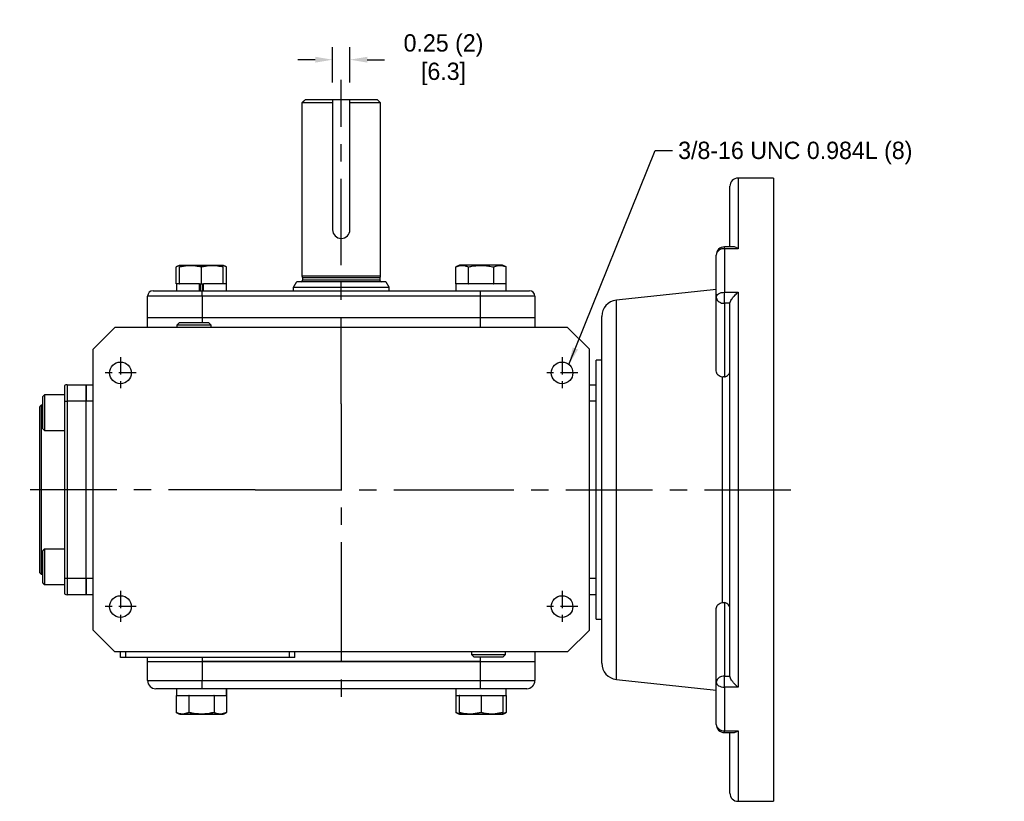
# Model space of a CAD drawing. Header units: inches. Extents: x 82.6 to 116.9, y 48.7 to 79.5.
# Tile 3 of 3: x 100.5 to 114.7, y 68.2 to 79.5. Entities that reach past the tile are written whole.
import ezdxf

# ---------------------------------------------------------------- set-up
doc = ezdxf.new("R2010")
doc.units = ezdxf.units.IN
doc.header["$MEASUREMENT"] = 0
doc.linetypes.add('CENTER', pattern=[2, 1.25, -0.25, 0.25, -0.25])
doc.layers.add('Centerline', color=40, linetype='CENTER')
doc.layers.add('Dimensions', color=140, linetype='Continuous')
doc.dimstyles.get("Standard").update_dxf_attribs({"dimtxt": 0.25, "dimasz": 0.25, "dimexe": 0.18, "dimexo": 0.25, "dimgap": 0.08, "dimtad": 0, "dimtih": 1, "dimtoh": 1, "dimrnd": 0.0005, "dimzin": 0, "dimdsep": 46, "dimtxsty": 'Standard', "dimcen": 0, "dimadec": 0, "dimazin": 0, "dimtfac": 1, "dimtofl": 0, "dimtmove": 0, "dimatfit": 3, "dimfxl": 0, "dimtolj": 1, "dimtzin": 0, "dimarcsym": 0})

# ---------------------------------------------------------------- blocks, each defined once
blk = doc.blocks.new('*D21')
at = {"layer": 'Defpoints', "color": 0}
for p in [(105.236, 78.886), (104.986, 78.305), (105.236, 78.305)]:
    blk.add_point(p, dxfattribs=at)
at = {"layer": 'Dimensions', "color": 0, "lineweight": -2}
for p, q in [((104.986, 78.555), (104.986, 79.066)), ((105.236, 78.555), (105.236, 79.066)), ((104.736, 78.886), (104.486, 78.886)), ((105.486, 78.886), (105.736, 78.886))]:
    blk.add_line(p, q, dxfattribs=at)
at = {"layer": 'Dimensions', "color": 0}
for points in [[(104.736, 78.928), (104.736, 78.844), (104.986, 78.886)], [(105.486, 78.928), (105.486, 78.844), (105.236, 78.886)]]:
    blk.add_solid(points, dxfattribs=at)
at = {"layer": 'Dimensions', "color": 0, "char_height": 0.25, "attachment_point": 5}
for s, insert in [('\\A1;0.25 (2)', (106.587, 79.091)), ('\\A1;[6.3]', (106.587, 78.681))]:
    blk.add_mtext(s, dxfattribs=dict(at, insert=insert))

msp = doc.modelspace()

# ---------------------------------------------------------------- linework, layer by layer
at = {"color": 7, "linetype": 'Continuous'}
for p, q in [((104.5484, 78.2661), (104.986, 78.2661)), ((104.986, 78.3054), (104.5877, 78.3054)), ((104.986, 78.3054), (104.986, 76.4304)), ((105.236, 78.3054), (104.986, 78.3054)), ((105.236, 76.4304), (105.236, 78.3054)), ((105.6342, 78.3054), (105.236, 78.3054)), ((105.236, 78.2661), (105.6736, 78.2661)), ((110.7212, 76.1831), (110.7212, 77.0574)), ((110.8393, 77.1755), (110.8393, 76.1564)), ((111.3511, 77.1755), (111.3511, 68.1755)), ((110.5244, 75.4526), (110.5244, 76.065)), ((110.6425, 76.1564), (110.6425, 76.1831)), ((110.6425, 76.1564), (110.6425, 75.5274)), ((110.8393, 76.1564), (110.6425, 76.1564)), ((102.7836, 75.9176), (103.4017, 75.9176)), ((107.4388, 75.9176), (106.8197, 75.9176)), ((102.729, 75.6479), (102.729, 75.8924)), ((102.7777, 75.6479), (102.7777, 75.8924)), ((103.0927, 75.6479), (103.0927, 75.8924)), ((103.4076, 75.6479), (103.4076, 75.8924)), ((103.4563, 75.6479), (103.4563, 75.8924)), ((106.7656, 75.6479), (106.7656, 75.8924)), ((106.9474, 75.6479), (106.9474, 75.8924)), ((107.3111, 75.6479), (107.3111, 75.8924)), ((107.493, 75.6479), (107.493, 75.8924)), ((102.729, 75.6479), (102.7305, 75.6479)), ((103.0642, 75.6479), (102.7305, 75.6479)), ((102.7777, 75.6479), (102.7803, 75.6479)), ((103.0642, 75.5495), (103.0642, 75.6479)), ((103.0653, 75.6479), (103.0642, 75.6479)), ((103.0653, 75.6479), (103.0927, 75.6479)), ((103.0769, 75.6479), (103.0769, 75.5495)), ((103.0927, 75.6479), (103.12, 75.6479)), ((103.1084, 75.6479), (103.1084, 75.5495)), ((103.12, 75.6479), (103.1211, 75.6479)), ((103.1211, 75.5495), (103.1211, 75.6479)), ((103.4549, 75.6479), (103.1211, 75.6479)), ((103.405, 75.6479), (103.4076, 75.6479)), ((103.4549, 75.6479), (103.4563, 75.6479)), ((105.7545, 75.6794), (104.4675, 75.6794)), ((105.6736, 75.7582), (104.5484, 75.7582)), ((105.6677, 75.7361), (104.5543, 75.7361)), ((105.6677, 75.7031), (104.5543, 75.7031)), ((106.7656, 75.6479), (106.7671, 75.6479)), ((107.4904, 75.6479), (106.7671, 75.6479)), ((106.946, 75.6479), (106.9474, 75.6479)), ((106.9474, 75.6479), (106.9504, 75.6479)), ((107.3082, 75.6479), (107.3111, 75.6479)), ((107.3111, 75.6479), (107.3126, 75.6479)), ((107.4904, 75.5495), (107.4904, 75.6479)), ((107.4904, 75.6479), (107.493, 75.6479)), ((102.3944, 75.5495), (103.1031, 75.5495)), ((103.1031, 75.5495), (107.1188, 75.5495)), ((103.1031, 75.4708), (103.1031, 75.5495)), ((104.422, 75.6007), (105.7999, 75.6007)), ((107.1188, 75.5495), (107.8275, 75.5495)), ((107.1188, 75.4708), (107.1188, 75.5495)), ((110.6425, 75.5274), (110.8393, 75.5274)), ((110.6425, 75.3691), (110.6425, 75.5274)), ((110.8393, 75.5274), (110.8393, 69.8236)), ((102.3157, 75.1558), (102.3157, 75.4708)), ((103.1031, 75.4708), (102.3157, 75.4708)), ((103.1031, 75.4708), (103.1031, 75.1558)), ((107.1188, 75.4708), (103.1031, 75.4708)), ((107.1188, 75.1558), (107.1188, 75.4708)), ((107.9062, 75.4708), (107.1188, 75.4708)), ((107.9062, 75.4708), (107.9062, 75.1558)), ((109.082, 69.9365), (109.082, 75.4145)), ((110.5244, 74.3915), (110.5244, 75.4526)), ((110.722, 75.3691), (110.6425, 75.3691)), ((110.6425, 75.3691), (110.6425, 74.3049)), ((110.7212, 69.9914), (110.7212, 75.3596)), ((103.1031, 75.1558), (102.3157, 75.1558)), ((102.3157, 75.018), (102.3157, 75.1558)), ((103.1031, 75.1558), (102.3157, 75.1558)), ((103.2319, 75.0538), (102.7381, 75.0538)), ((102.7763, 75.0921), (103.1937, 75.0921)), ((107.1188, 75.1558), (103.1031, 75.1558)), ((107.1188, 75.1558), (103.1031, 75.1558)), ((103.1031, 75.1558), (103.1031, 75.0921)), ((107.9062, 75.1558), (107.1188, 75.1558)), ((107.9062, 75.1558), (107.1188, 75.1558)), ((107.1188, 75.018), (107.1188, 75.1558)), ((107.9062, 75.1558), (107.9062, 75.018)), ((108.8708, 70.1714), (108.8708, 75.1796)), ((101.5283, 74.7031), (101.8433, 75.018)), ((108.3787, 75.018), (101.8433, 75.018)), ((108.3787, 75.018), (108.6937, 74.7031)), ((101.5283, 70.6479), (101.5283, 74.7031)), ((108.6937, 70.6479), (108.6937, 74.7031)), ((108.7921, 74.1912), (108.7921, 74.5456)), ((110.6156, 71.0479), (110.6156, 74.3032)), ((101.1149, 74.1807), (101.1149, 73.955)), ((101.1543, 74.1912), (101.4299, 74.1912)), ((101.1543, 74.1912), (101.1543, 73.955)), ((101.4299, 73.955), (101.4299, 74.1912)), ((101.4299, 74.1912), (101.5283, 74.1912)), ((101.4299, 74.1912), (101.4299, 73.955)), ((108.6937, 74.1912), (108.7921, 74.1912)), ((108.7921, 73.955), (108.7921, 74.1912)), ((100.7999, 74.0194), (100.7999, 73.5587)), ((100.8255, 74.045), (100.8255, 73.5331)), ((101.1149, 73.955), (101.1149, 71.396)), ((101.1149, 73.955), (101.1543, 73.955)), ((101.4299, 73.955), (101.1543, 73.955)), ((101.1543, 73.955), (101.1543, 71.396)), ((101.4299, 71.396), (101.4299, 73.955)), ((101.4299, 71.396), (101.4299, 73.955)), ((101.5283, 73.955), (101.4299, 73.955)), ((108.7921, 73.955), (108.6937, 73.955)), ((108.7921, 73.7708), (108.7921, 73.955)), ((100.7606, 71.4747), (100.7606, 73.8763)), ((100.7803, 73.896), (100.7803, 71.455)), ((108.7921, 71.5802), (108.7921, 73.7708)), ((100.7999, 71.7923), (100.7999, 71.5619)), ((100.8255, 71.8179), (100.8255, 71.5619)), ((100.7999, 71.5619), (100.7999, 71.3316)), ((100.8255, 71.5619), (100.8255, 71.306)), ((108.7921, 71.396), (108.7921, 71.5802)), ((101.1149, 71.396), (101.1149, 71.1703)), ((101.1149, 71.396), (101.1543, 71.396)), ((101.1543, 71.396), (101.4299, 71.396)), ((101.1543, 71.396), (101.1543, 71.1598)), ((101.4299, 71.1598), (101.4299, 71.396)), ((101.4299, 71.396), (101.4299, 71.1598)), ((101.4299, 71.396), (101.5283, 71.396)), ((108.6937, 71.396), (108.7921, 71.396)), ((108.7921, 71.1598), (108.7921, 71.396)), ((101.4299, 71.1598), (101.1543, 71.1598)), ((101.5283, 71.1598), (101.4299, 71.1598)), ((108.7921, 71.1598), (108.6937, 71.1598)), ((108.7921, 70.8054), (108.7921, 71.1598)), ((110.5244, 69.8984), (110.5244, 70.9595)), ((110.6425, 71.0461), (110.6425, 69.982)), ((101.8433, 70.333), (101.5283, 70.6479)), ((108.6937, 70.6479), (108.3787, 70.333)), ((108.3787, 70.333), (101.8433, 70.333)), ((101.922, 70.2542), (101.922, 70.333)), ((102.0007, 70.2542), (101.922, 70.2542)), ((102.0007, 70.2542), (102.0007, 70.333)), ((104.3629, 70.2542), (102.0007, 70.2542)), ((102.3157, 70.1952), (102.3157, 70.2542)), ((103.1031, 70.2542), (103.1031, 70.1952)), ((104.3629, 70.2542), (104.3629, 70.333)), ((104.4417, 70.2542), (104.3629, 70.2542)), ((104.4417, 70.2542), (104.4417, 70.333)), ((106.9901, 70.2972), (107.465, 70.2972)), ((107.4297, 70.2589), (107.0283, 70.2589)), ((107.1188, 70.1952), (107.1188, 70.2589)), ((107.4456, 70.2589), (107.4297, 70.2589)), ((107.465, 70.2972), (107.4838, 70.2972)), ((107.9062, 70.333), (107.9062, 70.1952)), ((102.3157, 69.9196), (102.3157, 70.1952)), ((102.3157, 70.1952), (103.1031, 70.1952)), ((102.3157, 70.1952), (103.1031, 70.1952)), ((103.1031, 70.1952), (107.1188, 70.1952)), ((107.1188, 70.1952), (103.1031, 70.1952)), ((103.1031, 70.1952), (103.1031, 69.9196)), ((107.1188, 70.1952), (107.9062, 70.1952)), ((107.1188, 70.1952), (107.9062, 70.1952)), ((107.1188, 69.9196), (107.1188, 70.1952)), ((107.9062, 70.1952), (107.9062, 69.9196)), ((110.6425, 69.8236), (110.6425, 69.982)), ((110.6425, 69.982), (110.722, 69.982)), ((102.3157, 69.9196), (103.1031, 69.9196)), ((103.1031, 69.8015), (102.4338, 69.8015)), ((103.1031, 69.8015), (103.1031, 69.9196)), ((103.1031, 69.9196), (107.1188, 69.9196)), ((107.1188, 69.8015), (103.1031, 69.8015)), ((103.4537, 69.8015), (103.4537, 69.7031)), ((107.1188, 69.8015), (107.1188, 69.9196)), ((107.1188, 69.9196), (107.9062, 69.9196)), ((107.7881, 69.8015), (107.1188, 69.8015)), ((110.5244, 69.286), (110.5244, 69.8984)), ((110.6425, 69.8236), (110.6425, 69.1946)), ((110.8393, 69.8236), (110.6425, 69.8236)), ((102.729, 69.7031), (102.729, 69.4586)), ((102.7305, 69.7031), (102.729, 69.7031)), ((102.7305, 69.7031), (103.4537, 69.7031)), ((102.9108, 69.7031), (102.9093, 69.7031)), ((102.9108, 69.7031), (102.9108, 69.4586)), ((102.9138, 69.7031), (102.9108, 69.7031)), ((103.2745, 69.7031), (103.2715, 69.7031)), ((103.2745, 69.7031), (103.2745, 69.4586)), ((103.276, 69.7031), (103.2745, 69.7031)), ((103.4563, 69.7031), (103.4537, 69.7031)), ((103.4563, 69.7031), (103.4563, 69.4586)), ((106.7656, 69.7031), (106.7656, 69.4586)), ((106.7671, 69.7031), (106.7656, 69.7031)), ((106.7671, 69.7031), (107.4915, 69.7031)), ((106.8143, 69.7031), (106.8143, 69.4586)), ((106.8169, 69.7031), (106.8143, 69.7031)), ((107.1293, 69.7031), (107.1267, 69.7031)), ((107.1293, 69.7031), (107.1293, 69.4586)), ((107.1319, 69.7031), (107.1293, 69.7031)), ((107.4443, 69.7031), (107.4417, 69.7031)), ((107.4443, 69.7031), (107.4443, 69.4586)), ((107.493, 69.7031), (107.4915, 69.7031)), ((107.493, 69.7031), (107.493, 69.4586)), ((103.0927, 69.4334), (102.7831, 69.4334)), ((102.7831, 69.4334), (103.4022, 69.4334)), ((103.4022, 69.4334), (103.0927, 69.4334)), ((106.8197, 69.4334), (107.4388, 69.4334)), ((110.6425, 69.1946), (110.8393, 69.1946)), ((110.6425, 69.1679), (110.6425, 69.1946)), ((110.7212, 68.2936), (110.7212, 69.1679)), ((110.8393, 69.1946), (110.8393, 68.1755))]:
    msp.add_line(p, q, dxfattribs=at)
at = {"color": 7, "linetype": 'Continuous', "flags": 128}
for points in [[(110.5244, 75.4526), (110.5266, 75.4672), (110.5333, 75.4812), (110.5443, 75.4942), (110.559, 75.5055), (110.5769, 75.5148), (110.5973, 75.5217), (110.6194, 75.526), (110.6425, 75.5274)], [(110.5244, 69.8984), (110.5266, 69.8838), (110.5333, 69.8698), (110.5443, 69.8568), (110.559, 69.8455), (110.5769, 69.8362), (110.5973, 69.8293), (110.6194, 69.825), (110.6425, 69.8236)]]:
    msp.add_lwpolyline(points, dxfattribs=at)
at = {"color": 7, "linetype": 'Continuous'}
for centre, radius in [((101.9236, 74.3629), 0.1563), ((108.2984, 74.3629), 0.1562), ((101.9236, 70.9881), 0.1562), ((108.2984, 70.9881), 0.1562)]:
    msp.add_circle(centre, radius, dxfattribs=at)
for centre, radius, start, end in [((110.8393, 77.0574), 0.1181, 90, 180), ((105.111, 76.4304), 0.125, 180, 0), ((110.6425, 76.065), 0.1181, 90, 180), ((110.6306, 76.0497), 0.1074, 83.65732, 171.78884), ((104.5307, 75.7031), 0.0236, 270, 0), ((105.6913, 75.7031), 0.0236, 180, 270), ((102.3944, 75.4708), 0.0787, 90, 180), ((107.8275, 75.4708), 0.0787, 0, 90), ((109.107, 75.1796), 0.2362, 96.07246, 180), ((110.6277, 75.4734), 0.1054, 191.42163, 278.0494), ((101.1543, 74.1125), 0.0787, 90, 120), ((101.1543, 71.2385), 0.0787, 240, 270), ((109.107, 70.1714), 0.2362, 180, 263.92754), ((110.6277, 69.8776), 0.1054, 81.9506, 168.57837), ((102.4338, 69.9196), 0.1181, 180, 270), ((107.7881, 69.9196), 0.1181, 270, 0), ((110.6425, 69.286), 0.1181, 180, 270), ((110.6306, 69.3013), 0.1074, 188.21116, 276.34268), ((110.8393, 68.2936), 0.1181, 180, 270)]:
    msp.add_arc(centre, radius, start, end, dxfattribs=at)
for points in [[(104.5484, 78.2661), (104.5877, 78.3054)], [(104.5484, 75.7582), (104.5484, 78.2661)], [(105.6342, 78.3054), (105.6736, 78.2661)], [(105.6736, 78.2661), (105.6736, 75.7582)], [(111.3511, 77.1755), (110.8393, 77.1755)], [(110.7662, 76.1831), (110.6425, 76.1831)], [(102.7831, 75.9176), (102.729, 75.8924)], [(103.4563, 75.8924), (103.4022, 75.9176)], [(106.8197, 75.9176), (106.7656, 75.8924)], [(107.493, 75.8924), (107.4388, 75.9176)], [(102.7305, 75.6479), (102.7305, 75.5495)], [(103.4549, 75.5495), (103.4549, 75.6479)], [(104.422, 75.6007), (104.4675, 75.6794)], [(104.5543, 75.7361), (104.5484, 75.7582)], [(104.5543, 75.7031), (104.5543, 75.7361)], [(105.6736, 75.7582), (105.6677, 75.7361)], [(105.6677, 75.7361), (105.6677, 75.7031)], [(105.7545, 75.6794), (105.7999, 75.6007)], [(106.7671, 75.6479), (106.7671, 75.5495)], [(107.4915, 75.5495), (107.4915, 75.6479)], [(104.422, 75.5495), (104.422, 75.6007)], [(105.7999, 75.6007), (105.7999, 75.5495)], [(110.5244, 75.5679), (109.082, 75.4145)], [(110.7212, 75.3596), (110.722, 75.3691)], [(102.7763, 75.0921), (102.7381, 75.0538)], [(102.7381, 75.0538), (102.7392, 75.018)], [(103.2319, 75.0538), (103.1937, 75.0921)], [(103.2308, 75.018), (103.2319, 75.0538)], [(108.8708, 74.5456), (108.7921, 74.5456)], [(110.6425, 74.3049), (110.6156, 74.3032)], [(100.8255, 74.045), (100.7999, 74.0194)], [(101.1149, 74.045), (100.8255, 74.045)], [(100.7803, 73.896), (100.7606, 73.8763)], [(100.7999, 73.896), (100.7803, 73.896)], [(100.7999, 73.5587), (100.8255, 73.5331)], [(100.8255, 73.5331), (101.1149, 73.5331)], [(100.8255, 71.8179), (100.7999, 71.7923)], [(101.1149, 71.8179), (100.8255, 71.8179)], [(100.7606, 71.4747), (100.7803, 71.455)], [(100.7803, 71.455), (100.7999, 71.455)], [(100.7999, 71.3316), (100.8255, 71.306)], [(100.8255, 71.306), (101.1149, 71.306)], [(110.6156, 71.0479), (110.6425, 71.0461)], [(108.7921, 70.8054), (108.8708, 70.8054)], [(106.9911, 70.333), (106.9901, 70.2972)], [(106.9901, 70.2972), (107.0283, 70.2589)], [(107.4456, 70.2589), (107.4838, 70.2972)], [(107.4838, 70.2972), (107.4828, 70.333)], [(109.082, 69.9365), (110.5244, 69.7831)], [(110.722, 69.982), (110.7212, 69.9914)], [(102.7305, 69.8015), (102.7305, 69.7031)], [(103.4549, 69.7031), (103.4549, 69.8015)], [(106.7671, 69.8015), (106.7671, 69.7031)], [(107.4915, 69.7031), (107.4915, 69.8015)], [(102.729, 69.4586), (102.7831, 69.4334)], [(103.4022, 69.4334), (103.4563, 69.4586)], [(106.7656, 69.4586), (106.8197, 69.4334)], [(107.4388, 69.4334), (107.493, 69.4586)], [(110.6425, 69.1679), (110.7662, 69.1679)], [(110.8393, 68.1755), (111.3511, 68.1755)]]:
    msp.add_open_spline(points, degree=1, dxfattribs=at)
for points, knots in [([(110.8393, 76.1564), (110.8392, 76.1564), (110.8334, 76.1602), (110.8116, 76.1726), (110.7853, 76.1843), (110.7691, 76.182), (110.7662, 76.1816)], [0, 0, 0, 0, 0.004015, 0.2282397, 0.8616087, 1, 1, 1, 1]), ([(102.7777, 75.8924), (102.8152, 75.9009), (102.8913, 75.9182), (102.9983, 75.9148), (103.0647, 75.899), (103.0927, 75.8924)], [0, 0, 0, 0, 0.3599189, 0.7307365, 1, 1, 1, 1]), ([(103.0927, 75.8924), (103.0552, 75.9009), (102.9791, 75.9182), (102.8721, 75.9148), (102.8056, 75.899), (102.7777, 75.8924)], [0, 0, 0, 0, 0.3599186, 0.7307365, 1, 1, 1, 1]), ([(103.0927, 75.8924), (103.1301, 75.9009), (103.2062, 75.9182), (103.3132, 75.9148), (103.3797, 75.899), (103.4076, 75.8924)], [0, 0, 0, 0, 0.3599188, 0.7307366, 1, 1, 1, 1]), ([(103.4076, 75.8924), (103.3701, 75.9009), (103.294, 75.9182), (103.187, 75.9148), (103.1206, 75.899), (103.0927, 75.8924)], [0, 0, 0, 0, 0.3599188, 0.7307362, 1, 1, 1, 1]), ([(106.7656, 75.8924), (106.7872, 75.9009), (106.8312, 75.9182), (106.893, 75.9148), (106.9313, 75.899), (106.9474, 75.8924)], [0, 0, 0, 0, 0.3599186, 0.7307365, 1, 1, 1, 1]), ([(106.9474, 75.8924), (106.9628, 75.8957), (107.0176, 75.9078), (107.1153, 75.9186), (107.2224, 75.9113), (107.2871, 75.8975), (107.3111, 75.8924)], [0, 0, 0, 0, 0.1280923, 0.4589871, 0.7995496, 1, 1, 1, 1]), ([(107.3111, 75.8924), (107.3328, 75.9009), (107.3767, 75.9182), (107.4385, 75.9148), (107.4768, 75.899), (107.493, 75.8924)], [0, 0, 0, 0, 0.3599189, 0.7307365, 1, 1, 1, 1]), ([(110.722, 75.3691), (110.7242, 75.3777), (110.7286, 75.3948), (110.7472, 75.4287), (110.7779, 75.4705), (110.8115, 75.5045), (110.8334, 75.5228), (110.8392, 75.5273), (110.8393, 75.5274)], [0, 0, 0, 0, 0.1597777, 0.3184706, 0.5589211, 0.883158, 0.9979437, 1, 1, 1, 1]), ([(110.6156, 74.3032), (110.6032, 74.3057), (110.5784, 74.3109), (110.5491, 74.3313), (110.5284, 74.3587), (110.5257, 74.3803), (110.5244, 74.3915)], [0, 0, 0, 0, 0.2456817, 0.4913435, 0.7378778, 1, 1, 1, 1]), ([(110.6425, 74.3049), (110.6461, 74.3059), (110.6619, 74.3104), (110.6871, 74.3231), (110.7106, 74.3463), (110.7203, 74.3683), (110.721, 74.3814), (110.7212, 74.3851)], [0, 0, 0, 0, 0.0804938, 0.3484891, 0.619231, 0.8947036, 1, 1, 1, 1]), ([(110.5244, 70.9595), (110.5257, 70.9703), (110.5283, 70.9918), (110.5487, 71.0195), (110.5784, 71.0402), (110.6033, 71.0453), (110.6156, 71.0479)], [0, 0, 0, 0, 0.2532171, 0.5065466, 0.7569869, 1, 1, 1, 1]), ([(110.7212, 70.9659), (110.7207, 70.972), (110.7193, 70.9877), (110.7052, 71.0116), (110.6786, 71.034), (110.6543, 71.0421), (110.6425, 71.0461)], [0, 0, 0, 0, 0.1747306, 0.4549121, 0.7335625, 1, 1, 1, 1]), ([(110.8393, 69.8236), (110.8392, 69.8237), (110.8334, 69.8282), (110.8115, 69.8465), (110.7779, 69.8805), (110.7472, 69.9223), (110.7286, 69.9562), (110.7242, 69.9734), (110.722, 69.982)], [0, 0, 0, 0, 0.0020563, 0.116842, 0.4410789, 0.6815294, 0.8402223, 1, 1, 1, 1]), ([(102.9108, 69.4586), (102.8892, 69.4501), (102.8452, 69.4328), (102.7835, 69.4362), (102.7451, 69.452), (102.729, 69.4586)], [0, 0, 0, 0, 0.3599189, 0.7307365, 1, 1, 1, 1]), ([(103.2745, 69.4586), (103.2505, 69.4535), (103.1869, 69.4399), (103.0799, 69.4323), (102.9821, 69.4429), (102.9261, 69.4553), (102.9108, 69.4586)], [0, 0, 0, 0, 0.2004498, 0.5311741, 0.871908, 1, 1, 1, 1]), ([(103.4563, 69.4586), (103.4347, 69.4501), (103.3908, 69.4328), (103.329, 69.4362), (103.2906, 69.452), (103.2745, 69.4586)], [0, 0, 0, 0, 0.3599186, 0.7307365, 1, 1, 1, 1]), ([(106.8949, 69.4419), (106.8907, 69.4404), (106.8641, 69.4313), (106.8201, 69.4369), (106.7817, 69.4522), (106.7656, 69.4586)], [0, 0, 0, 0, 0.0982381, 0.6206547, 1, 1, 1, 1]), ([(107.1293, 69.4586), (107.0918, 69.4501), (107.0157, 69.4328), (106.9087, 69.4362), (106.8423, 69.452), (106.8143, 69.4586)], [0, 0, 0, 0, 0.3599188, 0.7307366, 1, 1, 1, 1]), ([(107.206, 69.4427), (107.1855, 69.4398), (107.1316, 69.4322), (107.0774, 69.4388), (107.0438, 69.4429)], [0, 0, 0, 0, 0.3809899, 1, 1, 1, 1]), ([(107.4443, 69.4586), (107.4068, 69.4501), (107.3307, 69.4328), (107.2237, 69.4362), (107.1572, 69.452), (107.1293, 69.4586)], [0, 0, 0, 0, 0.3599189, 0.7307365, 1, 1, 1, 1]), ([(107.493, 69.4586), (107.4714, 69.4504), (107.4275, 69.4336), (107.3808, 69.4333), (107.3573, 69.442), (107.3561, 69.4424)], [0, 0, 0, 0, 0.4793834, 0.9732833, 1, 1, 1, 1]), ([(110.7662, 69.1694), (110.7691, 69.169), (110.7853, 69.1667), (110.8116, 69.1784), (110.8334, 69.1908), (110.8392, 69.1946), (110.8393, 69.1946)], [0, 0, 0, 0, 0.1383913, 0.7717603, 0.995985, 1, 1, 1, 1])]:
    msp.add_open_spline(points, degree=3, knots=knots, dxfattribs=at)
at = {"layer": 'Centerline'}
for p, q in [((105.111, 73.9176), (105.111, 78.5971)), ((105.111, 73.9176), (105.111, 71.4334)), ((103.8689, 72.6755), (100.4689, 72.6755)), ((103.8689, 72.6755), (106.3531, 72.6755)), ((106.3531, 72.6755), (111.6011, 72.6755)), ((105.111, 71.4334), (105.111, 69.6716))]:
    msp.add_line(p, q, dxfattribs=at)
at = {"layer": 'Centerline', "ltscale": 0.2}
for p, q in [((101.9236, 74.5914), (101.9236, 74.1344)), ((108.2984, 74.5914), (108.2984, 74.1344)), ((102.1521, 74.3629), (101.6951, 74.3629)), ((108.5269, 74.3629), (108.0699, 74.3629)), ((101.9236, 71.2166), (101.9236, 70.7596)), ((108.2984, 71.2166), (108.2984, 70.7596)), ((102.1521, 70.9881), (101.6951, 70.9881)), ((108.5269, 70.9881), (108.0699, 70.9881))]:
    msp.add_line(p, q, dxfattribs=at)

# ---------------------------------------------------------------- texts
at = {"layer": 'Dimensions', "insert": (109.9742, 77.7019), "char_height": 0.25, "attachment_point": 1}
msp.add_mtext('3/8-16 UNC 0.984L (8)', dxfattribs=at)

# ---------------------------------------------------------------- dimensions: what is measured, and where the dimension line sits
at = {"layer": 'Dimensions'}
dim = msp.add_linear_dim(base=(105.236, 78.8861), p1=(104.986, 78.3054), p2=(105.236, 78.3054), dimstyle='Standard', override={"dimpost": ' (2)\\X'}, dxfattribs=at)
dim.commit()
dim.dimension.update_dxf_attribs({"geometry": '*D21', "text_midpoint": (106.5868, 78.8861)})

# ---------------------------------------------------------------- leaders
at = {"layer": 'Dimensions', "annotation_type": 0, "has_hookline": 1, "hookline_direction": 0, "text_width": 4.7083}
msp.add_leader([(108.3973, 74.4838), (109.6442, 77.5769), (109.8942, 77.5769)], dimstyle='Standard', override={"dimgap": 0.08, "dimtad": 0}, dxfattribs=at)

doc.saveas('drawing.dxf')
